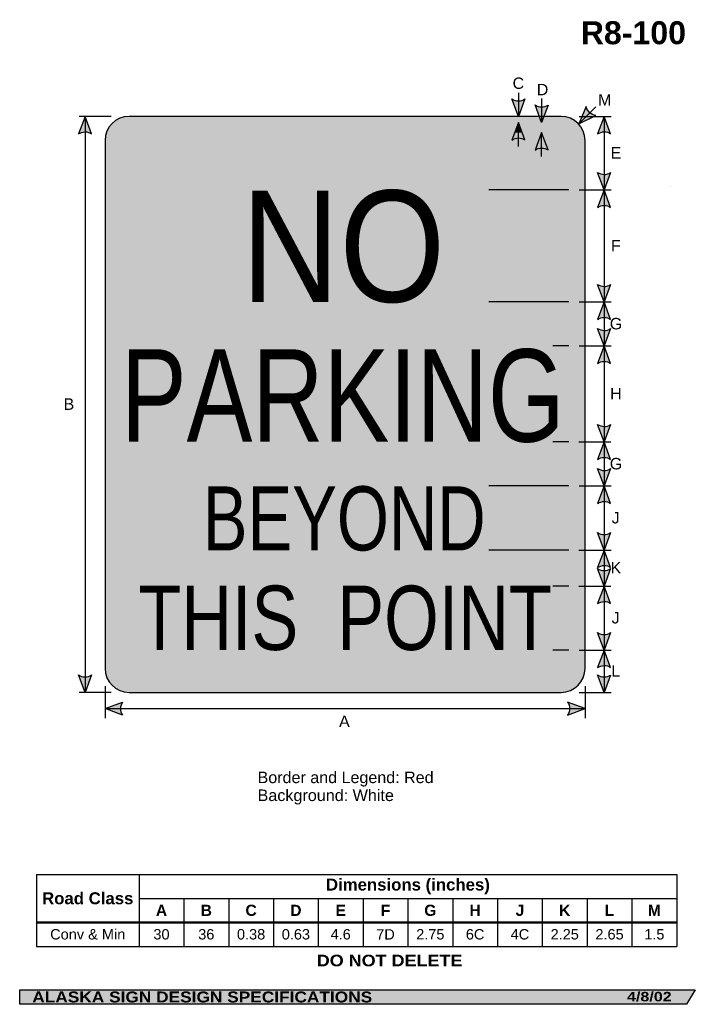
# Model space of a CAD drawing. Header units: feet. Extents: x 3.7 to 45.9, y 0.2 to 61.7.
import ezdxf
from ezdxf.enums import TextEntityAlignment as Align

# ---------------------------------------------------------------- set-up
doc = ezdxf.new("R2010")
doc.units = ezdxf.units.FT
doc.header["$MEASUREMENT"] = 0
doc.layers.add('Sign', color=7, linetype='Continuous')
doc.styles.add('ARIAL', font='arial.ttf')
doc.styles.add('ARIAL B', font='arialbd.ttf')
doc.styles.add('ARIAL BLACK B', font='ariblk.ttf')
doc.styles.add('ARIAL BLACK BI', font='ariblk.ttf')
doc.styles.add('FHWA SERIES C2000EX', font='txt')
doc.styles.add('FHWA SERIES D2000EX', font='txt')

# ---------------------------------------------------------------- blocks, each defined once
blk = doc.blocks.new('*T4')
at = {"color": 0, "linetype": 'ByBlock', "lineweight": -2, "transparency": 16777216}
for p, q in [((0, 0), (40.01687852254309, 0)), ((0, 0), (0, -4.5)), ((6.416878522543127, 0), (6.416878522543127, -4.5)), ((40.01687852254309, 0), (40.01687852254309, -4.5)), ((6.416878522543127, -1.5), (40.01687852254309, -1.5)), ((9.216878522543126, -1.5), (9.216878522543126, -4.5)), ((12.01687852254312, -1.5), (12.01687852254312, -4.5)), ((14.81687852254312, -1.5), (14.81687852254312, -4.5)), ((17.61687852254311, -1.5), (17.61687852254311, -4.5)), ((20.41687852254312, -1.5), (20.41687852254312, -4.5)), ((23.21687852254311, -1.5), (23.21687852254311, -4.5)), ((26.01687852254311, -1.5), (26.01687852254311, -4.5)), ((28.81687852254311, -1.5), (28.81687852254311, -4.5)), ((31.6168785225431, -1.5), (31.6168785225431, -4.5)), ((34.4168785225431, -1.5), (34.4168785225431, -4.5)), ((37.2168785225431, -1.5), (37.2168785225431, -4.5)), ((0, -3), (40.01687852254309, -3)), ((0, -4.5), (40.01687852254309, -4.5))]:
    blk.add_line(p, q, dxfattribs=at)
at = {"color": 18, "transparency": 16777216, "attachment_point": 5}
for s, insert, char_height, width, style in [('Dimensions (inches)', (23.21687852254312, -0.75), 0.75, 33.47999999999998, 'ARIAL B'), ('Road Class', (3.208439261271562, -1.5), 0.75, 6.296878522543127, 'ARIAL B'), ('A', (7.816878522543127, -2.25), 0.7, 2.679999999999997, 'ARIAL B'), ('B', (10.61687852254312, -2.25), 0.7, 2.679999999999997, 'ARIAL B'), ('C', (13.41687852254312, -2.25), 0.7, 2.679999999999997, 'ARIAL B'), ('D', (16.21687852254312, -2.25), 0.7, 2.679999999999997, 'ARIAL B'), ('E', (19.01687852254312, -2.25), 0.7, 2.679999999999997, 'ARIAL B'), ('F', (21.81687852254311, -2.25), 0.7, 2.679999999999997, 'ARIAL B'), ('G', (24.61687852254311, -2.25), 0.7, 2.679999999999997, 'ARIAL B'), ('H', (27.41687852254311, -2.25), 0.7, 2.679999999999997, 'ARIAL B'), ('J', (30.21687852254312, -2.25), 0.7, 2.679999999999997, 'ARIAL B'), ('K', (33.01687852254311, -2.25), 0.7, 2.679999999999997, 'ARIAL B'), ('L', (35.81687852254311, -2.25), 0.7, 2.679999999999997, 'ARIAL B'), ('M', (38.61687852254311, -2.25), 0.7, 2.679999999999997, 'ARIAL B'), ('Conv & Min', (3.208439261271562, -3.75), 0.65, 6.296878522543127, 'ARIAL'), ('30', (7.816878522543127, -3.75), 0.65, 2.679999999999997, 'ARIAL'), ('36', (10.61687852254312, -3.75), 0.65, 2.679999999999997, 'ARIAL'), ('0.38', (13.41687852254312, -3.75), 0.65, 2.679999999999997, 'ARIAL'), ('0.63', (16.21687852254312, -3.75), 0.65, 2.679999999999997, 'ARIAL'), ('4.6', (19.01687852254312, -3.75), 0.65, 2.679999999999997, 'ARIAL'), ('7D', (21.81687852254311, -3.75), 0.65, 2.679999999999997, 'ARIAL'), ('2.75', (24.61687852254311, -3.75), 0.65, 2.679999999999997, 'ARIAL'), ('6C', (27.41687852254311, -3.75), 0.65, 2.679999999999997, 'ARIAL'), ('4C', (30.21687852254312, -3.75), 0.65, 2.679999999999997, 'ARIAL'), ('2.25', (33.01687852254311, -3.75), 0.65, 2.679999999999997, 'ARIAL'), ('2.65', (35.81687852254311, -3.75), 0.65, 2.679999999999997, 'ARIAL'), ('1.5', (38.61687852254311, -3.75), 0.65, 2.679999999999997, 'ARIAL')]:
    blk.add_mtext(s, dxfattribs=dict(at, insert=insert, char_height=char_height, width=width, style=style))

msp = doc.modelspace()

# ---------------------------------------------------------------- hatches: boundary and pattern name
h = msp.add_hatch(color=256)
h.dxf.hatch_style = 1
edge = h.paths.add_edge_path()
edge.add_line((35.2766909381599, 56.7526540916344), (34.86631333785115, 55.66372202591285))
edge.add_line((34.86631333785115, 55.66372202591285), (34.45877018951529, 56.76187000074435))
edge.add_arc((34.87451307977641, 57.35921682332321), 0.7277811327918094, 235.1627615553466, 303.5461345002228)
h = msp.add_hatch(color=256)
h.dxf.hatch_style = 1
edge = h.paths.add_edge_path()
edge.add_line((36.72590968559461, 56.37018198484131), (36.31553208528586, 55.28124991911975))
edge.add_line((36.31553208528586, 55.28124991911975), (35.90798893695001, 56.37939789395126))
edge.add_arc((36.32373182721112, 56.97674471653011), 0.7277811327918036, 235.1627615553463, 303.5461345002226)
h = msp.add_hatch(color=256)
h.dxf.hatch_style = 1
edge = h.paths.add_edge_path()
edge.add_line((39.09775865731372, 56.27832347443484), (38.64722764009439, 55.2053814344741))
edge.add_line((38.64722764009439, 55.2053814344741), (39.69810763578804, 55.72275134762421))
edge.add_arc((39.80681053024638, 56.44236864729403), 0.7277811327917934, 193.0266678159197, 261.4100407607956, ccw=False)
h = msp.add_hatch(color=256)
h.dxf.hatch_style = 1
edge = h.paths.add_edge_path()
edge.add_line((8.193357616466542, 54.57252619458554), (7.782980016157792, 55.66145826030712))
edge.add_line((7.782980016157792, 55.66145826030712), (7.375436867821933, 54.56331028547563))
edge.add_arc((7.791179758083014, 53.96596346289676), 0.7277811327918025, 56.453865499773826, 124.83723844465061, ccw=False)
h = msp.add_hatch(color=256)
h.dxf.hatch_style = 1
edge = h.paths.add_edge_path()
edge.add_line((40.62859524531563, 54.57478996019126), (40.21821764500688, 55.66372202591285))
edge.add_line((40.21821764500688, 55.66372202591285), (39.81067449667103, 54.56557405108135))
edge.add_arc((40.22641738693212, 53.96822722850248), 0.7277811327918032, 56.45386549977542, 124.83723844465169, ccw=False)
h = msp.add_hatch(color=256)
h.dxf.hatch_style = 1
edge = h.paths.add_edge_path()
edge.add_line((35.27670394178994, 54.19478649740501), (34.86632634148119, 55.28371856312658))
edge.add_line((34.86632634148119, 55.28371856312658), (34.45878319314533, 54.18557058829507))
edge.add_arc((34.87452608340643, 53.5882237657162), 0.7277811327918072, 56.453865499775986, 124.83723844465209, ccw=False)
h = msp.add_hatch(color=256)
h.dxf.hatch_style = 1
edge = h.paths.add_edge_path()
edge.add_line((36.72592268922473, 53.56478435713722), (36.31554508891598, 54.65371642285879))
edge.add_line((36.31554508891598, 54.65371642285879), (35.90800194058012, 53.55556844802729))
edge.add_arc((36.32374483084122, 52.95822162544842), 0.7277811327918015, 56.4538654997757, 124.8372384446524, ccw=False)
h = msp.add_hatch(color=256)
h.dxf.hatch_style = 1
edge = h.paths.add_edge_path()
edge.add_line((40.62859441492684, 52.15402120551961), (40.21821681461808, 51.06508913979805))
edge.add_line((40.21821681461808, 51.06508913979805), (39.81067366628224, 52.16323711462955))
edge.add_arc((40.22641655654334, 52.76058393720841), 0.7277811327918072, 235.1627615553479, 303.5461345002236)
h = msp.add_hatch(color=256)
h.dxf.hatch_style = 1
edge = h.paths.add_edge_path()
edge.add_line((40.62859441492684, 49.97615707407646), (40.21821681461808, 51.06508913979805))
edge.add_line((40.21821681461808, 51.06508913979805), (39.81067366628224, 49.96694116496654))
edge.add_arc((40.22641655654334, 49.36959434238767), 0.7277811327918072, 56.4538654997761, 124.83723844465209, ccw=False)
h = msp.add_hatch(color=256)
h.dxf.hatch_style = 1
edge = h.paths.add_edge_path()
edge.add_line((40.6285931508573, 45.15369570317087), (40.21821555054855, 44.06476363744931))
edge.add_line((40.21821555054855, 44.06476363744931), (39.81067240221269, 45.16291161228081))
edge.add_arc((40.22641529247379, 45.76025843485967), 0.7277811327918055, 235.1627615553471, 303.5461345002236)
h = msp.add_hatch(color=256)
h.dxf.hatch_style = 1
edge = h.paths.add_edge_path()
edge.add_line((40.6285931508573, 42.97583157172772), (40.21821555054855, 44.06476363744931))
edge.add_line((40.21821555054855, 44.06476363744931), (39.81067240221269, 42.96661566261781))
edge.add_arc((40.22641529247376, 42.36926884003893), 0.7277811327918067, 56.45386549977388, 124.8372384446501, ccw=False)
h = msp.add_hatch(color=256)
h.dxf.hatch_style = 1
edge = h.paths.add_edge_path()
edge.add_line((40.62859265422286, 42.40337018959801), (40.2182150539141, 41.31443812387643))
edge.add_line((40.2182150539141, 41.31443812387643), (39.81067190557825, 42.41258609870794))
edge.add_arc((40.22641479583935, 43.00993292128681), 0.7277811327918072, 235.1627615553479, 303.546134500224)
h = msp.add_hatch(color=256)
h.dxf.hatch_style = 1
edge = h.paths.add_edge_path()
edge.add_line((40.62859265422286, 40.22550605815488), (40.2182150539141, 41.31443812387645))
edge.add_line((40.2182150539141, 41.31443812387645), (39.81067190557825, 40.21629014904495))
edge.add_arc((40.22641479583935, 39.61894332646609), 0.7277811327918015, 56.4538654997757, 124.8372384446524, ccw=False)
h = msp.add_hatch(color=256)
h.dxf.hatch_style = 1
edge = h.paths.add_edge_path()
edge.add_line((40.62859157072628, 36.40304468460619), (40.21821397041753, 35.31411261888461))
edge.add_line((40.21821397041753, 35.31411261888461), (39.81067082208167, 36.41226059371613))
edge.add_arc((40.22641371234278, 37.00960741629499), 0.7277811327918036, 235.1627615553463, 303.5461345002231)
h = msp.add_hatch(color=256)
h.dxf.hatch_style = 1
edge = h.paths.add_edge_path()
edge.add_line((40.62859157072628, 34.22518055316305), (40.21821397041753, 35.31411261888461))
edge.add_line((40.21821397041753, 35.31411261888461), (39.81067082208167, 34.21596464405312))
edge.add_arc((40.22641371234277, 33.61861782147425), 0.7277811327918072, 56.4538654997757, 124.83723844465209, ccw=False)
h = msp.add_hatch(color=256)
h.dxf.hatch_style = 1
edge = h.paths.add_edge_path()
edge.add_line((40.62859107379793, 33.65109156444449), (40.21821347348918, 32.56215949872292))
edge.add_line((40.21821347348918, 32.56215949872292), (39.81067032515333, 33.66030747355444))
edge.add_arc((40.22641321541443, 34.2576542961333), 0.7277811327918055, 235.1627615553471, 303.5461345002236)
h = msp.add_hatch(color=256)
h.dxf.hatch_style = 1
edge = h.paths.add_edge_path()
edge.add_line((40.62859107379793, 31.47322743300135), (40.21821347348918, 32.56215949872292))
edge.add_line((40.21821347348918, 32.56215949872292), (39.81067032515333, 31.46401152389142))
edge.add_arc((40.22641321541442, 30.86666470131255), 0.7277811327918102, 56.453865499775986, 124.83723844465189, ccw=False)
h = msp.add_hatch(color=256)
h.dxf.hatch_style = 1
edge = h.paths.add_edge_path()
edge.add_line((40.62859035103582, 29.64848740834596), (40.21821275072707, 28.5595553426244))
edge.add_line((40.21821275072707, 28.5595553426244), (39.81066960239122, 29.6577033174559))
edge.add_arc((40.22641249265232, 30.25505014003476), 0.7277811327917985, 235.1627615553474, 303.5461345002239)
h = msp.add_hatch(color=256)
h.dxf.hatch_style = 1
edge = h.paths.add_edge_path()
edge.add_line((40.62859035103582, 27.47062327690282), (40.21821275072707, 28.55955534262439))
edge.add_line((40.21821275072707, 28.55955534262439), (39.81066960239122, 27.4614073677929))
edge.add_arc((40.2264124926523, 26.86406054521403), 0.7277811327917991, 56.453865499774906, 124.8372384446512, ccw=False)
h = msp.add_hatch(color=256)
h.dxf.hatch_style = 1
edge = h.paths.add_edge_path()
edge.add_line((40.62858994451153, 27.39718532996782), (40.21821234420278, 26.30825326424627))
edge.add_line((40.21821234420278, 26.30825326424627), (39.81066919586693, 27.40640123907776))
edge.add_arc((40.22641208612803, 28.00374806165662), 0.7277811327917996, 235.1627615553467, 303.5461345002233)
h = msp.add_hatch(color=256)
h.dxf.hatch_style = 1
edge = h.paths.add_edge_path()
edge.add_line((40.62858994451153, 25.21932119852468), (40.21821234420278, 26.30825326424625))
edge.add_line((40.21821234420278, 26.30825326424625), (39.81066919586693, 25.21010528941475))
edge.add_arc((40.22641208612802, 24.61275846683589), 0.7277811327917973, 56.4538654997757, 124.837238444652, ccw=False)
h = msp.add_hatch(color=256)
h.dxf.hatch_style = 1
edge = h.paths.add_edge_path()
edge.add_line((40.62858922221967, 23.39718533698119), (40.21821162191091, 22.30825327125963))
edge.add_line((40.21821162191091, 22.30825327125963), (39.81066847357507, 23.40640124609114))
edge.add_arc((40.22641136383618, 24.00374806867), 0.7277811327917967, 235.1627615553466, 303.5461345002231)
h = msp.add_hatch(color=256)
h.dxf.hatch_style = 1
edge = h.paths.add_edge_path()
edge.add_line((40.62858922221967, 21.21932120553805), (40.21821162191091, 22.30825327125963))
edge.add_line((40.21821162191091, 22.30825327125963), (39.81066847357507, 21.21010529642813))
edge.add_arc((40.22641136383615, 20.61275847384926), 0.7277811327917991, 56.45386549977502, 124.8372384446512, ccw=False)
h = msp.add_hatch(color=256)
h.dxf.hatch_style = 1
edge = h.paths.add_edge_path()
edge.add_line((8.193357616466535, 20.75265409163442), (7.782980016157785, 19.66372202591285))
edge.add_line((7.782980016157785, 19.66372202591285), (7.375436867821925, 20.76187000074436))
edge.add_arc((7.79117975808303, 21.35921682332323), 0.7277811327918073, 235.1627615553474, 303.5461345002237)
h = msp.add_hatch(color=256)
h.dxf.hatch_style = 1
edge = h.paths.add_edge_path()
edge.add_line((40.62858874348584, 20.74599218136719), (40.2182111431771, 19.65706011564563))
edge.add_line((40.2182111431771, 19.65706011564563), (39.81066799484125, 20.75520809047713))
edge.add_arc((40.22641088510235, 21.35255491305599), 0.7277811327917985, 235.1627615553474, 303.5461345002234)
h = msp.add_hatch(color=256)
h.dxf.hatch_style = 1
edge = h.paths.add_edge_path()
edge.add_line((10.11977180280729, 18.23957706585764), (9.031250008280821, 18.6510416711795))
edge.add_line((9.031250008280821, 18.6510416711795), (10.12980433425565, 19.05748820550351))
edge.add_arc((10.72673577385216, 18.64114912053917), 0.7277811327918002, 145.1055563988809, 213.4889293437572)
h = msp.add_hatch(color=256)
h.dxf.hatch_style = 1
edge = h.paths.add_edge_path()
edge.add_line((37.94272821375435, 18.23957706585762), (39.03125000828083, 18.6510416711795))
edge.add_line((39.03125000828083, 18.6510416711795), (37.932695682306, 19.05748820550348))
edge.add_arc((37.33576424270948, 18.64114912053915), 0.7277811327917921, -33.488929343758, 34.89444360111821, ccw=False)
at = {"layer": 'Sign', "true_color": 0xffffff}
h = msp.add_hatch(color=7, dxfattribs=at)
edge = h.paths.add_edge_path(flags=0)
edge.add_spline(control_points=[(10.53297997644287, 55.66372202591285), (10.53297997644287, 55.66372202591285), (37.53297997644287, 55.66372202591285), (37.53297997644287, 55.66372202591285), (38.36085251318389, 55.66372202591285), (39.03297997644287, 54.99159456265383), (39.03297997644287, 54.16372202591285), (39.03297997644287, 54.16372202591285), (39.03297997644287, 21.16372202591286), (39.03297997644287, 21.16372202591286), (39.03297997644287, 20.33584948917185), (38.36085251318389, 19.66372202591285), (37.53297997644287, 19.66372202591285), (37.53297997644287, 19.66372202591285), (10.53297997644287, 19.66372202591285), (10.53297997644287, 19.66372202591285), (9.705107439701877, 19.66372202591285), (9.032979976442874, 20.33584948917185), (9.032979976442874, 21.16372202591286), (9.032979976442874, 21.16372202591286), (9.032979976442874, 54.16372202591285), (9.032979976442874, 54.16372202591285), (9.032979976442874, 54.99159456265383), (9.705107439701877, 55.66372202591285), (10.53297997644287, 55.66372202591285)], knot_values=[0, 0, 0, 0, 1, 1, 1, 2, 2, 2, 3, 3, 3, 4, 4, 4, 5, 5, 5, 6, 6, 6, 7, 7, 7, 8, 8, 8, 8], degree=3, periodic=0)
at = {"layer": 'Sign', "true_color": 0xff0000}
h = msp.add_hatch(color=1, dxfattribs=at)
edge = h.paths.add_edge_path(flags=0)
edge.add_spline(control_points=[(10.71297997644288, 55.28372202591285), (10.71297997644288, 55.28372202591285), (37.35297997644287, 55.28372202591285), (37.35297997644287, 55.28372202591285), (38.07046950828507, 55.28372202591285), (38.65297997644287, 54.70121155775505), (38.65297997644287, 53.98372202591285), (38.65297997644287, 53.98372202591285), (38.65297997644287, 21.34372202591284), (38.65297997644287, 21.34372202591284), (38.65297997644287, 20.62623249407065), (38.07046950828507, 20.04372202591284), (37.35297997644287, 20.04372202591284), (37.35297997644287, 20.04372202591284), (10.71297997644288, 20.04372202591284), (10.71297997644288, 20.04372202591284), (9.995490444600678, 20.04372202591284), (9.41297997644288, 20.62623249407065), (9.41297997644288, 21.34372202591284), (9.41297997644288, 21.34372202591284), (9.41297997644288, 53.98372202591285), (9.41297997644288, 53.98372202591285), (9.41297997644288, 54.70121155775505), (9.995490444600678, 55.28372202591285), (10.71297997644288, 55.28372202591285)], knot_values=[0, 0, 0, 0, 1, 1, 1, 2, 2, 2, 3, 3, 3, 4, 4, 4, 5, 5, 5, 6, 6, 6, 7, 7, 7, 8, 8, 8, 8], degree=3, periodic=0)
at = {"layer": 'Sign', "true_color": 0xffffff}
msp.add_hatch(color=7, dxfattribs=at).paths.add_polyline_path([(34.86632634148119, 55.28371856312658), (35.10372453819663, 54.65378528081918), (34.63252217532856, 54.65372006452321)])
h = msp.add_hatch(color=7, dxfattribs=at)
edge = h.paths.add_edge_path(flags=0)
edge.add_spline(control_points=[(11.14297997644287, 54.65372202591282), (11.14297997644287, 54.65372202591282), (36.92297997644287, 54.65372202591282), (36.92297997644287, 54.65372202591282), (37.53008650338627, 54.65372202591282), (38.02297997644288, 54.16082855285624), (38.02297997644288, 53.55372202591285), (38.02297997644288, 53.55372202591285), (38.02297997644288, 21.77372202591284), (38.02297997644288, 21.77372202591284), (38.02297997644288, 21.16661549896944), (37.53008650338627, 20.67372202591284), (36.92297997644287, 20.67372202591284), (36.92297997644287, 20.67372202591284), (11.14297997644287, 20.67372202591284), (11.14297997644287, 20.67372202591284), (10.53587344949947, 20.67372202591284), (10.04297997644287, 21.16661549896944), (10.04297997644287, 21.77372202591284), (10.04297997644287, 21.77372202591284), (10.04297997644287, 53.55372202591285), (10.04297997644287, 53.55372202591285), (10.04297997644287, 54.16082855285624), (10.53587344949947, 54.65372202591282), (11.14297997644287, 54.65372202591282)], knot_values=[0, 0, 0, 0, 1, 1, 1, 2, 2, 2, 3, 3, 3, 4, 4, 4, 5, 5, 5, 6, 6, 6, 7, 7, 7, 8, 8, 8, 8], degree=3, periodic=0)
at = {"layer": 'Sign', "true_color": 0x000000}
msp.add_hatch(color=18, dxfattribs=at).paths.add_polyline_path([(3.699686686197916, 1.066867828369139), (45.92097727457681, 1.066867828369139), (45.37503178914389, 0.1671574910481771), (3.701084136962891, 0.1671574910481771)], flags=0)

# ---------------------------------------------------------------- linework, layer by layer
for p, q in [((4.743927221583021, 8.288426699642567), (44.76080574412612, 8.288426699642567)), ((4.743927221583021, 5.322962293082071), (44.76080574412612, 5.322962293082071)), ((4.743927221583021, 5.264823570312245), (44.76080574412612, 5.264823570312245))]:
    msp.add_line(p, q)
for points in [[(35.2766909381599, 56.7526540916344), (34.86631333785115, 55.66372202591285), (34.45877018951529, 56.76187000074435, 0.307560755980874), (35.2766909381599, 56.7526540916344, 4.141293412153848)], [(36.72590968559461, 56.37018198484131), (36.31553208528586, 55.28124991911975), (35.90798893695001, 56.37939789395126, 0.307560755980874), (36.72590968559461, 56.37018198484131, 4.141293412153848)], [(39.09775865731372, 56.27832347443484), (38.64722764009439, 55.2053814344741), (39.69810763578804, 55.72275134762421, -0.307560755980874), (39.09775865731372, 56.27832347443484, -4.141293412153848)], [(8.193357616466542, 54.57252619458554), (7.782980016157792, 55.66145826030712), (7.375436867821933, 54.56331028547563, -0.307560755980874), (8.193357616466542, 54.57252619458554, -4.141293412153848)], [(40.62859524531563, 54.57478996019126), (40.21821764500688, 55.66372202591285), (39.81067449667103, 54.56557405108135, -0.307560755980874), (40.62859524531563, 54.57478996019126, -4.141293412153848)], [(35.27670394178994, 54.19478649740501), (34.86632634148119, 55.28371856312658), (34.45878319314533, 54.18557058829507, -0.307560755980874), (35.27670394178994, 54.19478649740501, -4.141293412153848)], [(36.72592268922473, 53.56478435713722), (36.31554508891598, 54.65371642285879), (35.90800194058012, 53.55556844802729, -0.307560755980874), (36.72592268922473, 53.56478435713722, -4.141293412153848)], [(40.62859441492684, 52.15402120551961), (40.21821681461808, 51.06508913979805), (39.81067366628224, 52.16323711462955, 0.307560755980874), (40.62859441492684, 52.15402120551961, 4.141293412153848)], [(40.62859441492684, 49.97615707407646), (40.21821681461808, 51.06508913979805), (39.81067366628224, 49.96694116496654, -0.307560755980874), (40.62859441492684, 49.97615707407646, -4.141293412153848)], [(40.6285931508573, 45.15369570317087), (40.21821555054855, 44.06476363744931), (39.81067240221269, 45.16291161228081, 0.307560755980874), (40.6285931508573, 45.15369570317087, 4.141293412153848)], [(40.6285931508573, 42.97583157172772), (40.21821555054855, 44.06476363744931), (39.81067240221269, 42.96661566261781, -0.307560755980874), (40.6285931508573, 42.97583157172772, -4.141293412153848)], [(40.62859265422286, 42.40337018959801), (40.2182150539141, 41.31443812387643), (39.81067190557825, 42.41258609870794, 0.307560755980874), (40.62859265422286, 42.40337018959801, 4.141293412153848)], [(40.62859265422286, 40.22550605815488), (40.2182150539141, 41.31443812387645), (39.81067190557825, 40.21629014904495, -0.307560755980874), (40.62859265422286, 40.22550605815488, -4.141293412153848)], [(40.62859157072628, 36.40304468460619), (40.21821397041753, 35.31411261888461), (39.81067082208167, 36.41226059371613, 0.307560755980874), (40.62859157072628, 36.40304468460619, 4.141293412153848)], [(40.62859157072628, 34.22518055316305), (40.21821397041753, 35.31411261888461), (39.81067082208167, 34.21596464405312, -0.307560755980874), (40.62859157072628, 34.22518055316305, -4.141293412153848)], [(40.62859107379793, 33.65109156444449), (40.21821347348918, 32.56215949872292), (39.81067032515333, 33.66030747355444, 0.307560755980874), (40.62859107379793, 33.65109156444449, 4.141293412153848)], [(40.62859107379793, 31.47322743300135), (40.21821347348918, 32.56215949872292), (39.81067032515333, 31.46401152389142, -0.307560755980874), (40.62859107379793, 31.47322743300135, -4.141293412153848)], [(40.62859035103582, 29.64848740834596), (40.21821275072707, 28.5595553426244), (39.81066960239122, 29.6577033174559, 0.307560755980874), (40.62859035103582, 29.64848740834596, 4.141293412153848)], [(40.62859035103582, 27.47062327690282), (40.21821275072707, 28.55955534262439), (39.81066960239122, 27.4614073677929, -0.307560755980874), (40.62859035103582, 27.47062327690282, -4.141293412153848)], [(40.62858994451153, 27.39718532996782), (40.21821234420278, 26.30825326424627), (39.81066919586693, 27.40640123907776, 0.307560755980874), (40.62858994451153, 27.39718532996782, 4.141293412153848)], [(40.62858994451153, 25.21932119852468), (40.21821234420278, 26.30825326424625), (39.81066919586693, 25.21010528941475, -0.307560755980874), (40.62858994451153, 25.21932119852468, -4.141293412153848)], [(40.62858922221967, 23.39718533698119), (40.21821162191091, 22.30825327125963), (39.81066847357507, 23.40640124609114, 0.307560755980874), (40.62858922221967, 23.39718533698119, 4.141293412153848)], [(40.62858922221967, 21.21932120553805), (40.21821162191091, 22.30825327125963), (39.81066847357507, 21.21010529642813, -0.307560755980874), (40.62858922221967, 21.21932120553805, -4.141293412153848)], [(8.193357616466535, 20.75265409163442), (7.782980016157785, 19.66372202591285), (7.375436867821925, 20.76187000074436, 0.307560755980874), (8.193357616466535, 20.75265409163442, 4.141293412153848)], [(40.62858874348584, 20.74599218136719), (40.2182111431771, 19.65706011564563), (39.81066799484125, 20.75520809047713, 0.307560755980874), (40.62858874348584, 20.74599218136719, 4.141293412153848)], [(10.11977180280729, 18.23957706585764), (9.031250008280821, 18.6510416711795), (10.12980433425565, 19.05748820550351, 0.307560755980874), (10.11977180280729, 18.23957706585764, 4.141293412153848)], [(37.94272821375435, 18.23957706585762), (39.03125000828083, 18.6510416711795), (37.932695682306, 19.05748820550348, -0.307560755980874), (37.94272821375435, 18.23957706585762, -4.141293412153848)]]:
    msp.add_lwpolyline(points, format="xyb")
at = {"layer": 'Sign', "color": 18, "lineweight": -3, "true_color": 0x000000}
for p, q in [((34.86631333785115, 57.13281241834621), (34.86631333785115, 55.63281241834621)), ((36.31553208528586, 56.78124991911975), (36.31553208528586, 55.28124991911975)), ((38.64722764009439, 55.2053814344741), (39.70788781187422, 56.26604160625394)), ((9.413188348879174, 55.66372202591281), (7.413188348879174, 55.66372202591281)), ((7.78298001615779, 55.66145826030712), (7.78298001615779, 19.66145826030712)), ((38.65311347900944, 55.66372202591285), (40.65311347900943, 55.66372202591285)), ((40.21821764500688, 55.66372202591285), (40.2182111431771, 19.65706011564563)), ((34.86632634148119, 53.78371856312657), (34.86632634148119, 55.28371856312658)), ((36.31554508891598, 53.15755200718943), (36.31554508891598, 54.65371642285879)), ((38.02518379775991, 51.06508913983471), (33.02518379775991, 51.06508913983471)), ((38.65278796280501, 51.06508913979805), (40.65278796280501, 51.06508913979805)), ((38.0251674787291, 44.0650891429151), (33.0251674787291, 44.0650891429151)), ((38.65278796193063, 44.06476363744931), (40.65278796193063, 44.06476363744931)), ((38.02518379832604, 41.31508914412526), (37.02518379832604, 41.31508914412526)), ((38.65343900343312, 41.31443812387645), (40.65343900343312, 41.31443812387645)), ((38.02323067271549, 35.31508914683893), (37.02323067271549, 35.31508914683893)), ((38.65229968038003, 35.31411261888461), (40.65229968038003, 35.31411261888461)), ((38.02388171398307, 32.5624849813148), (33.02388171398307, 32.5624849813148)), ((38.65295072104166, 32.56215949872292), (40.65295072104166, 32.56215949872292)), ((38.02388171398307, 28.55988081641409), (33.02388171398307, 28.55988081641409)), ((38.65246244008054, 28.55955534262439), (40.65246244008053, 28.55955534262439)), ((38.02388171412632, 26.30727665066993), (37.02388171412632, 26.30727665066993)), ((38.65181139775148, 26.30825326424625), (40.65181139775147, 26.30825326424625)), ((38.02388171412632, 22.30988081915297), (37.02388171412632, 22.30988081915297)), ((38.65311348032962, 22.30825327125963), (40.65311348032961, 22.30825327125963)), ((9.032979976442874, 20.04687500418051), (9.032979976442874, 18.04687500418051)), ((39.03297997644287, 20.04687500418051), (39.03297997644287, 18.04687500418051)), ((9.413188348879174, 19.66372202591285), (7.413188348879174, 19.66372202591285)), ((38.65311347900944, 19.66372202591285), (40.65311347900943, 19.66372202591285)), ((9.031250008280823, 18.6510416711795), (39.03125000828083, 18.6510416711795))]:
    msp.add_line(p, q, dxfattribs=at)
at = {"layer": 'Sign'}
msp.add_line((44.37549209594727, 51.28188578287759), (44.37549209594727, 51.28188578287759), dxfattribs=at)
at = {"layer": 'Sign', "color": 250, "lineweight": -3, "true_color": 0x1f1a17}
msp.add_line((44.37549209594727, 51.28188578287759), (44.37549209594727, 51.28188578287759), dxfattribs=at)
msp.add_lwpolyline([(3.699686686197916, 1.066867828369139), (45.92097727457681, 1.066867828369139), (45.37503178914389, 0.1671574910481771), (3.701084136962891, 0.1671574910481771)], close=True, dxfattribs=at)
at = {"layer": 'Sign', "color": 18, "lineweight": -3, "true_color": 0x000000}
msp.add_open_spline([(10.53297997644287, 55.66372202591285), (10.53297997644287, 55.66372202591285), (37.53297997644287, 55.66372202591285), (37.53297997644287, 55.66372202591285), (38.36085251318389, 55.66372202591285), (39.03297997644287, 54.99159456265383), (39.03297997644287, 54.16372202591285), (39.03297997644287, 54.16372202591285), (39.03297997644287, 21.16372202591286), (39.03297997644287, 21.16372202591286), (39.03297997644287, 20.33584948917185), (38.36085251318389, 19.66372202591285), (37.53297997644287, 19.66372202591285), (37.53297997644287, 19.66372202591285), (10.53297997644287, 19.66372202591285), (10.53297997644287, 19.66372202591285), (9.705107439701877, 19.66372202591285), (9.032979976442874, 20.33584948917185), (9.032979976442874, 21.16372202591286), (9.032979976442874, 21.16372202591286), (9.032979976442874, 54.16372202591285), (9.032979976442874, 54.16372202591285), (9.032979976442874, 54.99159456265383), (9.705107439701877, 55.66372202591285), (10.53297997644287, 55.66372202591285)], degree=3, knots=[0, 0, 0, 0, 1, 1, 1, 2, 2, 2, 3, 3, 3, 4, 4, 4, 5, 5, 5, 6, 6, 6, 7, 7, 7, 8, 8, 8, 8], dxfattribs=at)

# ---------------------------------------------------------------- block references
msp.add_blockref('*T4', (4.743927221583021, 8.288426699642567))

# ---------------------------------------------------------------- texts
at = {"layer": 'Sign', "color": 18, "true_color": 0x000000}
for s, height, style, p, p2 in [('R8-100', 1.436099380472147, 'ARIAL B', (38.76158869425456, 60.17263982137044), (45.34158837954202, 60.17263982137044)), ('C', 0.7136714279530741, 'ARIAL', (34.50304838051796, 57.37863081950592), (35.22304840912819, 57.37863081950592)), ('D', 0.7136714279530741, 'ARIAL', (36.01346504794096, 56.98279748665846), (36.73346507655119, 56.98279748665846)), ('M', 0.7132356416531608, 'ARIAL', (39.84731921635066, 56.33696415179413), (40.67731921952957, 56.33696415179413)), ('E', 0.7190483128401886, 'ARIAL', (40.62231921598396, 53.02506788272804), (41.29231921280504, 53.02506788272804)), ('F', 0.7148361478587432, 'ARIAL', (40.64731921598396, 47.22467726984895), (41.25731923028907, 47.22467726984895)), ('G', 0.7178154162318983, 'ARIAL', (40.57648588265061, 42.34954706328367), (41.35648585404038, 42.34954706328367)), ('H', 0.7136714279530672, 'ARIAL', (40.60148588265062, 37.97422154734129), (41.32148591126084, 37.97422154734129)), ('B', 0.7190483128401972, 'ARIAL', (6.440548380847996, 37.32145826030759), (7.11054837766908, 37.32145826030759)), ('G', 0.7178154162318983, 'ARIAL', (40.57648588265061, 33.59857051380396), (41.35648585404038, 33.59857051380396)), ('J', 0.7158203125, 'ARIAL', (40.69315254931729, 30.22096635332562), (41.19315254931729, 30.22096635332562)), ('K', 0.7190483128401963, 'ARIAL', (40.62231921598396, 27.09336219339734), (41.29231921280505, 27.09336219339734)), ('J', 0.7158203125, 'ARIAL', (40.69315254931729, 23.96836219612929), (41.19315254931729, 23.96836219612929)), ('L', 0.7207725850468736, 'ARIAL', (40.66815254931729, 20.64206011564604), (41.22815253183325, 20.64206011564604)), ('A', 0.7174726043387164, 'ARIAL', (23.65669922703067, 17.49321415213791), (24.32669922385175, 17.49321415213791)), ('Border and Legend: Red', 0.7189157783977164, 'ARIAL', (18.56586456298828, 13.99126982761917), (29.56586444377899, 13.99126982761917)), ('Background: White', 0.7218586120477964, 'ARIAL', (18.56586456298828, 12.87126982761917), (27.08586426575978, 12.87126982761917))]:
    msp.add_text(s, height=height, dxfattribs=dict(at, style=style)).set_placement(p, p2, align=Align.ALIGNED)
at = {"layer": 'Sign', "color": 1, "true_color": 0xff0000}
for s, height, style, p, p2 in [('NO', 6.962257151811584, 'FHWA SERIES D2000EX', (17.55122547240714, 44.06600580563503), (30.29097601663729, 44.06600580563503)), ('PARKING', 5.776041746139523, 'FHWA SERIES C2000EX', (10.02455193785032, 35.33071414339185), (37.74955231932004, 35.33071414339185)), ('BEYOND', 4.002973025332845, 'FHWA SERIES C2000EX', (15.14497547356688, 28.53475581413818), (32.82047602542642, 28.53475581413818))]:
    msp.add_text(s, height=height, dxfattribs=dict(at, style=style)).set_placement(p, p2, align=Align.ALIGNED)
at = {"layer": 'Sign', "color": 1, "true_color": 0xff0000, "style": 'FHWA SERIES C2000EX'}
msp.add_text('THIS  POINT', height=4.022060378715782, rotation=359.9884499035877, dxfattribs=at).set_placement((11.11451713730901, 22.31417248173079), (36.95114175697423, 22.30896414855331), align=Align.ALIGNED)
at = {"layer": 'Sign', "color": 7, "true_color": 0xffffff}
for s, height, style, p, p2 in [('DO NOT DELETE', 0.7246084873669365, 'ARIAL BLACK B', (22.26199467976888, 2.541622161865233), (31.37199401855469, 2.541622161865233)), ('ALASKA SIGN DESIGN SPECIFICATIONS', 0.685178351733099, 'ARIAL BLACK BI', (4.485322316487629, 0.2824613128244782), (25.72865549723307, 0.2824613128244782)), ('4/8/02', 0.5919046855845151, 'ARIAL BLACK BI', (41.65389251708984, 0.3521690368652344), (44.44222386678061, 0.3521690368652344))]:
    msp.add_text(s, height=height, dxfattribs=dict(at, style=style)).set_placement(p, p2, align=Align.ALIGNED)

doc.saveas('drawing.dxf')
